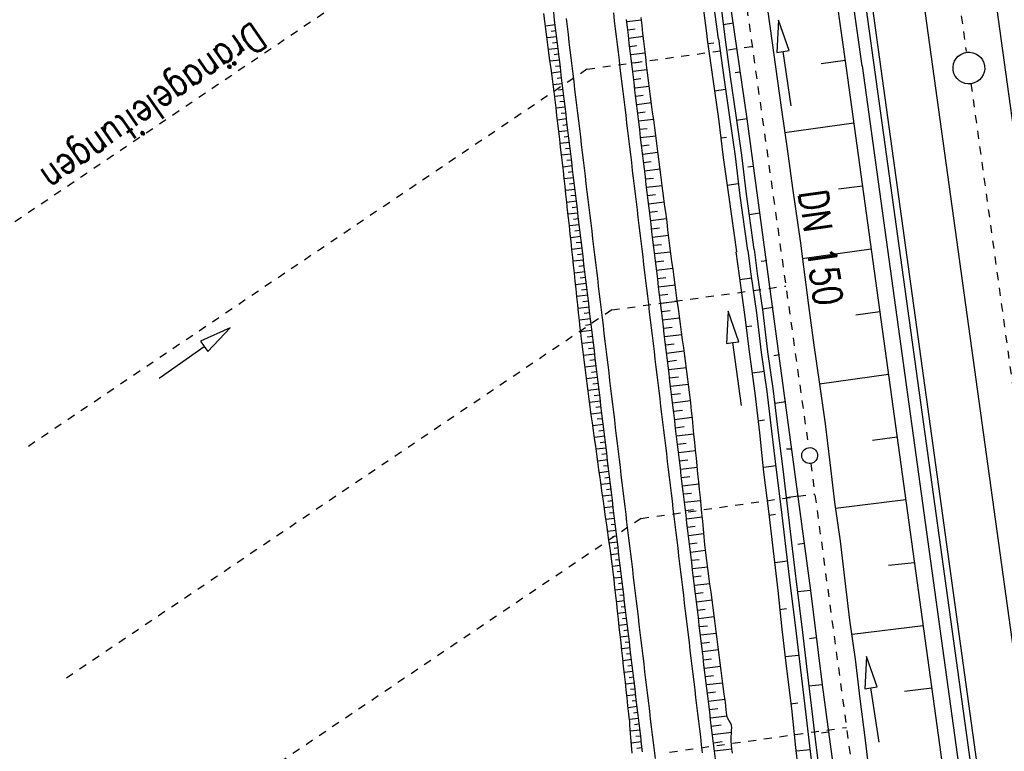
# Model space of a CAD drawing. Extents: x 446388 to 447135, y 445359 to 446567.
# Tile 5 of 80: x 446584 to 446646, y 445406 to 445452. Entities that reach past the tile are written whole.
import ezdxf

# ---------------------------------------------------------------- set-up
doc = ezdxf.new("R2010")
doc.units = 0
doc.header["$LTSCALE"] = 2
doc.header["$MEASUREMENT"] = 0
for name, pattern in [('ACAD_ISO03W100', [0.5, 0.25, -0.25]), ('ACAD_ISO10W100W', [0.5, 0.25, -0.25]), ('AUSGEZOGEN', [0]), ('STRICHLINIEX2', [0.5, 0.25, -0.25])]:
    doc.linetypes.add(name, pattern=pattern)
for name, color, linetype in [('DB-Bahnachse', 7, 'CONTINUOUS'), ('DB-Böschungen', 15, 'CONTINUOUS'), ('DB-Dränagesystem_neu', 15, 'CONTINUOUS'), ('DB-Gleisachse', 7, 'CONTINUOUS'), ('DB-GRABEN', 15, 'AUSGEZOGEN'), ('DB-Kabelanlagen', 15, 'CONTINUOUS'), ('DB-LS-Wände', 15, 'CONTINUOUS'), ('DB-vorhandene_Dränagen', 15, 'CONTINUOUS'), ('DB-Wegböschungen', 15, 'CONTINUOUS'), ('DB-Wege', 15, 'CONTINUOUS'), ('FBRTOP', 250, 'AUSGEZOGEN')]:
    doc.layers.add(name, color=color, linetype=linetype)
doc.styles.add('ROMANS', font='romans.shx', dxfattribs={"width": 0.8})

msp = doc.modelspace()

# ---------------------------------------------------------------- linework, layer by layer
at = {"layer": 'DB-Bahnachse', "linetype": 'ACAD_ISO10W100W'}
for p, q in [((446636.724, 445498.579), (446643.589, 445449.813)), ((446643.889, 445447.76), (446653.995, 445374.573))]:
    msp.add_line(p, q, dxfattribs=at)
at = {"layer": 'DB-Bahnachse', "linetype": 'Continuous'}
msp.add_ellipse((446643.759, 445448.752), major_axis=(0.707, 0.707), ratio=1, start_param=4.066813, end_param=10.349998, dxfattribs=at)
at = {"layer": 'DB-Böschungen', "linetype": 'Continuous'}
for p, q in [((446620.178, 445561.081), (446636.014, 445448.746)), ((446630.315, 445457.717), (446631.94, 445446.113)), ((446635.947, 445449.225), (446634.44, 445449.014)), ((446636.014, 445448.746), (446646.417, 445373.499)), ((446631.94, 445446.113), (446632.29, 445443.664)), ((446636.494, 445445.275), (446632.14, 445444.664)), ((446632.29, 445443.664), (446632.64, 445441.164)), ((446637.044, 445441.298), (446635.54, 445441.114)), ((446632.64, 445441.164), (446633.133, 445437.713)), ((446633.14, 445437.714), (446633.34, 445436.214)), ((446637.593, 445437.325), (446633.24, 445436.714)), ((446633.34, 445436.214), (446633.64, 445433.764)), ((446633.64, 445433.764), (446633.99, 445431.264)), ((446638.139, 445433.374), (446636.64, 445433.164)), ((446633.99, 445431.264), (446634.34, 445428.814)), ((446638.685, 445429.424), (446634.34, 445428.814)), ((446634.34, 445428.814), (446634.69, 445426.314)), ((446634.69, 445426.314), (446634.99, 445423.864)), ((446639.234, 445425.457), (446637.69, 445425.264)), ((446634.99, 445423.864), (446635.29, 445421.364)), ((446635.29, 445421.364), (446635.64, 445418.914)), ((446639.779, 445421.514), (446635.34, 445420.964)), ((446635.64, 445418.914), (446635.94, 445416.414)), ((446640.328, 445417.539), (446638.69, 445417.364)), ((446635.94, 445416.414), (446636.24, 445413.914)), ((446636.24, 445413.914), (446636.59, 445411.464)), ((446640.877, 445413.574), (446636.39, 445413.014)), ((446636.59, 445411.464), (446636.89, 445408.964)), ((446641.422, 445409.63), (446639.69, 445409.414)), ((446636.89, 445408.964), (446637.19, 445406.514)), ((446637.19, 445406.514), (446637.491, 445404.014))]:
    msp.add_line(p, q, dxfattribs=at)
at = {"layer": 'DB-Dränagesystem_neu', "linetype": 'STRICHLINIEX2'}
for p, q in [((446626.837, 445473.326), (446633.648, 445424.801)), ((446619.679, 445448.681), (446630.095, 445450.112)), ((446621.234, 445433.492), (446632.216, 445435.001)), ((446633.784, 445423.811), (446640.356, 445375.245)), ((446623.089, 445420.341), (446634.045, 445421.883)), ((446624.89, 445405.599), (446636.037, 445407.162))]:
    msp.add_line(p, q, dxfattribs=at)
at = {"layer": 'DB-Dränagesystem_neu', "linetype": 'Continuous'}
for p, q in [((446631.747, 445451.775), (446631.644, 445449.738)), ((446632.435, 445449.855), (446631.747, 445451.775)), ((446631.644, 445449.738), (446632.039, 445449.796)), ((446632.039, 445449.796), (446632.435, 445449.855)), ((446632.547, 445446.361), (446632.039, 445449.796)), ((446637.294, 445411.63), (446637.19, 445409.593)), ((446637.982, 445409.71), (446637.294, 445411.63)), ((446637.19, 445409.593), (446637.586, 445409.652)), ((446637.586, 445409.652), (446637.982, 445409.71)), ((446638.094, 445406.217), (446637.586, 445409.652))]:
    msp.add_line(p, q, dxfattribs=at)
msp.add_ellipse((446633.717, 445424.306), major_axis=(0.354, 0.354), ratio=1, start_param=4.066813, end_param=10.349998, dxfattribs=at)
at = {"layer": 'DB-Gleisachse', "linetype": 'Continuous'}
for p, q in [((446645.358, 445453.57), (446656.223, 445374.889)), ((446640.902, 445452.943), (446651.767, 445374.257))]:
    msp.add_line(p, q, dxfattribs=at)
at = {"layer": 'DB-GRABEN', "linetype": 'Continuous'}
for p, q in [((446625.864, 445472.25), (446629.765, 445445.55)), ((446626.915, 445458.05), (446627.958, 445450.599)), ((446626.615, 445455.5), (446627.215, 445450.95)), ((446628.152, 445452.4), (446628.365, 445450.7)), ((446628.906, 445451.582), (446628.256, 445451.482)), ((446627.215, 445450.95), (446627.265, 445450.55)), ((446627.265, 445450.55), (446627.615, 445448.05)), ((446627.965, 445450.6), (446628.315, 445448.15)), ((446628.365, 445450.7), (446628.715, 445448.2)), ((446627.315, 445450.3), (446627.665, 445450.35)), ((446627.615, 445448.05), (446627.965, 445445.55)), ((446628.315, 445448.15), (446628.665, 445445.65)), ((446628.715, 445448.2), (446629.065, 445445.75)), ((446629.315, 445448.5), (446629.015, 445448.45)), ((446628.415, 445447.4), (446627.715, 445447.3)), ((446627.965, 445445.55), (446628.265, 445443.1)), ((446628.665, 445445.65), (446629.015, 445443.2)), ((446629.065, 445445.75), (446629.415, 445443.25)), ((446629.765, 445445.55), (446629.115, 445445.45)), ((446629.765, 445445.55), (446633.766, 445415.8)), ((446628.115, 445444.35), (446628.465, 445444.4)), ((446628.265, 445443.1), (446628.615, 445440.6)), ((446629.015, 445443.2), (446629.315, 445440.7)), ((446629.415, 445443.25), (446629.715, 445440.8)), ((446630.165, 445442.55), (446629.815, 445442.5)), ((446629.215, 445441.45), (446628.515, 445441.35)), ((446628.615, 445440.6), (446629.107, 445437.156)), ((446629.315, 445440.7), (446629.808, 445437.249)), ((446629.715, 445440.8), (446630.198, 445437.298)), ((446630.565, 445439.6), (446629.915, 445439.5)), ((446629.065, 445437.15), (446629.265, 445435.65)), ((446629.815, 445437.25), (446630.015, 445435.75)), ((446630.215, 445437.3), (446630.415, 445435.8)), ((446631.015, 445436.6), (446630.665, 445436.55)), ((446629.265, 445435.65), (446629.615, 445433.2)), ((446630.015, 445435.75), (446630.365, 445433.3)), ((446630.415, 445435.8), (446630.765, 445433.35)), ((446630.065, 445435.5), (446629.315, 445435.4)), ((446628.584, 445433.412), (446628.469, 445431.376)), ((446629.261, 445431.488), (446628.584, 445433.412)), ((446629.615, 445433.2), (446629.915, 445430.7)), ((446630.365, 445433.3), (446630.665, 445430.8)), ((446631.415, 445433.65), (446630.715, 445433.55)), ((446630.765, 445433.35), (446631.065, 445430.85)), ((446629.715, 445432.45), (446630.065, 445432.5)), ((446628.469, 445431.376), (446628.865, 445431.432)), ((446628.865, 445431.432), (446629.261, 445431.488)), ((446629.426, 445427.472), (446628.865, 445431.432)), ((446629.915, 445430.7), (446630.265, 445428.25)), ((446630.665, 445430.8), (446631.015, 445428.35)), ((446631.065, 445430.85), (446631.415, 445428.4)), ((446631.815, 445430.65), (446631.465, 445430.6)), ((446630.865, 445429.6), (446630.115, 445429.5)), ((446630.265, 445428.25), (446630.565, 445425.75)), ((446631.015, 445428.35), (446631.315, 445425.85)), ((446631.415, 445428.4), (446631.715, 445425.9)), ((446632.215, 445427.7), (446631.515, 445427.6)), ((446630.465, 445426.5), (446630.865, 445426.55)), ((446630.565, 445425.75), (446630.816, 445423.25)), ((446631.315, 445425.85), (446631.616, 445423.4)), ((446631.715, 445425.9), (446632.016, 445423.45)), ((446632.615, 445424.7), (446632.265, 445424.7)), ((446631.616, 445423.65), (446630.816, 445423.55)), ((446630.816, 445423.25), (446631.116, 445420.8)), ((446631.616, 445423.4), (446631.916, 445420.9)), ((446632.016, 445423.45), (446632.316, 445420.95)), ((446633.016, 445421.75), (446632.216, 445421.65)), ((446631.116, 445420.8), (446631.416, 445418.3)), ((446631.916, 445420.9), (446632.216, 445418.4)), ((446632.316, 445420.95), (446632.616, 445418.45)), ((446631.166, 445420.55), (446631.566, 445420.6)), ((446631.416, 445418.3), (446631.716, 445415.8)), ((446632.216, 445418.4), (446632.516, 445415.95)), ((446632.616, 445418.45), (446632.916, 445416)), ((446633.366, 445418.75), (446632.966, 445418.7)), ((446632.316, 445417.65), (446631.516, 445417.55)), ((446631.716, 445415.8), (446631.966, 445413.35)), ((446632.516, 445415.95), (446632.816, 445413.45)), ((446632.916, 445416), (446633.216, 445413.5)), ((446633.766, 445415.8), (446632.966, 445415.7)), ((446633.766, 445415.8), (446634.516, 445409.85)), ((446631.816, 445414.6), (446632.266, 445414.65)), ((446631.966, 445413.35), (446632.266, 445410.85)), ((446632.816, 445413.45), (446633.116, 445410.95)), ((446633.216, 445413.5), (446633.516, 445411)), ((446634.116, 445412.8), (446633.716, 445412.75)), ((446633.016, 445411.7), (446632.166, 445411.6)), ((446632.266, 445410.85), (446632.566, 445408.35)), ((446633.116, 445410.95), (446633.416, 445408.5)), ((446633.516, 445411), (446633.816, 445408.55)), ((446634.516, 445409.85), (446633.666, 445409.75)), ((446634.516, 445409.85), (446637.716, 445386.051)), ((446632.516, 445408.65), (446632.966, 445408.7)), ((446632.566, 445408.35), (446632.816, 445405.9)), ((446633.416, 445408.5), (446633.716, 445406)), ((446633.816, 445408.55), (446634.116, 445406.05)), ((446634.866, 445406.851), (446634.466, 445406.8)), ((446632.816, 445405.9), (446633.116, 445403.4)), ((446633.716, 445406), (446634.016, 445403.5)), ((446634.116, 445406.05), (446634.416, 445403.6)), ((446633.766, 445405.75), (446632.866, 445405.65))]:
    msp.add_line(p, q, dxfattribs=at)
at = {"layer": 'DB-Kabelanlagen', "linetype": 'Continuous'}
for p, q in [((446637.286, 445452.443), (446648.154, 445373.745)), ((446637.683, 445452.498), (446648.55, 445373.801))]:
    msp.add_line(p, q, dxfattribs=at)
at = {"layer": 'DB-LS-Wände', "linetype": 'Continuous'}
for p, q in [((446624.674, 445536.475), (446637.004, 445448.886)), ((446637.02, 445448.888), (446647.411, 445373.64))]:
    msp.add_line(p, q, dxfattribs=at)
at = {"layer": 'DB-vorhandene_Dränagen', "linetype": 'ACAD_ISO03W100'}
for p, q in [((446617.989, 445462.279), (446582.477, 445438.29)), ((446619.672, 445448.676), (446584.371, 445424.83)), ((446621.234, 445433.492), (446586.458, 445410.001)), ((446623.089, 445420.341), (446588.31, 445396.847))]:
    msp.add_line(p, q, dxfattribs=at)
at = {"layer": 'DB-vorhandene_Dränagen', "linetype": 'Continuous'}
for p, q in [((446597.166, 445432.355), (446595.305, 445431.522)), ((446595.768, 445430.87), (446597.166, 445432.355)), ((446595.305, 445431.522), (446595.536, 445431.196)), ((446592.706, 445429.185), (446595.536, 445431.196)), ((446595.536, 445431.196), (446595.768, 445430.87))]:
    msp.add_line(p, q, dxfattribs=at)
at = {"layer": 'DB-Wegböschungen', "linetype": 'Continuous'}
for p, q in [((446617.021, 445451.705), (446616.959, 445452.201)), ((446617.638, 445451.779), (446617.579, 445452.275)), ((446617.698, 445451.282), (446617.638, 445451.779)), ((446622.226, 445451.323), (446622.166, 445451.819)), ((446622.182, 445451.688), (446623.105, 445451.799)), ((446623.148, 445451.433), (446623.09, 445451.93)), ((446617.083, 445451.209), (446617.021, 445451.705)), ((446617.676, 445451.47), (446617.06, 445451.396)), ((446617.148, 445450.713), (446617.083, 445451.209)), ((446617.758, 445450.786), (446617.698, 445451.282)), ((446622.285, 445450.826), (446622.226, 445451.323)), ((446622.245, 445451.165), (446622.706, 445451.221)), ((446623.206, 445450.937), (446623.148, 445451.433)), ((446617.213, 445450.217), (446617.148, 445450.713)), ((446617.765, 445450.729), (446617.155, 445450.656)), ((446617.72, 445451.1), (446617.413, 445451.063)), ((446617.817, 445450.29), (446617.758, 445450.786)), ((446622.345, 445450.33), (446622.285, 445450.826)), ((446622.307, 445450.642), (446623.228, 445450.753)), ((446623.264, 445450.44), (446623.206, 445450.937)), ((446617.278, 445449.721), (446617.213, 445450.217)), ((446617.854, 445449.987), (446617.253, 445449.915)), ((446617.809, 445450.358), (446617.507, 445450.322)), ((446617.877, 445449.793), (446617.817, 445450.29)), ((446622.405, 445449.833), (446622.345, 445450.33)), ((446622.37, 445450.119), (446622.83, 445450.174)), ((446623.322, 445449.944), (446623.264, 445450.44)), ((446623.381, 445449.447), (446623.322, 445449.944)), ((446617.343, 445449.225), (446617.278, 445449.721)), ((446617.898, 445449.617), (446617.6, 445449.581)), ((446617.937, 445449.297), (446617.877, 445449.793)), ((446617.996, 445448.8), (446617.937, 445449.297)), ((446622.464, 445449.337), (446622.405, 445449.833)), ((446622.433, 445449.596), (446623.35, 445449.707)), ((446622.524, 445448.841), (446622.464, 445449.337)), ((446623.439, 445448.95), (446623.381, 445449.447)), ((446617.408, 445448.73), (446617.343, 445449.225)), ((446617.943, 445449.246), (446617.35, 445449.175)), ((446617.474, 445448.234), (446617.408, 445448.73)), ((446617.987, 445448.875), (446617.693, 445448.84)), ((446618.056, 445448.304), (446617.996, 445448.8)), ((446622.496, 445449.073), (446622.954, 445449.128)), ((446622.583, 445448.344), (446622.524, 445448.841)), ((446622.559, 445448.551), (446623.472, 445448.66)), ((446623.497, 445448.454), (446623.439, 445448.95)), ((446618.032, 445448.505), (446617.447, 445448.434)), ((446617.539, 445447.738), (446617.474, 445448.234)), ((446618.076, 445448.134), (446617.786, 445448.099)), ((446618.115, 445447.807), (446618.056, 445448.304)), ((446622.643, 445447.848), (446622.583, 445448.344)), ((446622.621, 445448.028), (446623.079, 445448.083)), ((446623.56, 445447.958), (446623.497, 445448.454)), ((446617.604, 445447.242), (446617.539, 445447.738)), ((446618.121, 445447.763), (446617.545, 445447.694)), ((446618.165, 445447.392), (446617.879, 445447.358)), ((446618.175, 445447.311), (446618.115, 445447.807)), ((446622.703, 445447.351), (446622.643, 445447.848)), ((446622.684, 445447.505), (446623.604, 445447.615)), ((446623.624, 445447.462), (446623.56, 445447.958)), ((446623.689, 445446.966), (446623.624, 445447.462)), ((446617.664, 445446.746), (446617.604, 445447.242)), ((446618.21, 445447.022), (446617.639, 445446.953)), ((446618.235, 445446.815), (446618.175, 445447.311)), ((446618.294, 445446.318), (446618.235, 445446.815)), ((446622.762, 445446.855), (446622.703, 445447.351)), ((446622.747, 445446.982), (446623.21, 445447.037)), ((446622.822, 445446.358), (446622.762, 445446.855)), ((446623.754, 445446.47), (446623.689, 445446.966)), ((446617.723, 445446.249), (446617.664, 445446.746)), ((446617.781, 445445.753), (446617.723, 445446.249)), ((446618.299, 445446.28), (446617.727, 445446.212)), ((446618.254, 445446.651), (446617.969, 445446.617)), ((446618.354, 445445.822), (446618.294, 445446.318)), ((446622.81, 445446.459), (446623.741, 445446.571)), ((446622.882, 445445.862), (446622.822, 445446.358)), ((446623.818, 445445.974), (446623.754, 445446.47)), ((446617.84, 445445.256), (446617.781, 445445.753)), ((446618.388, 445445.539), (446617.815, 445445.47)), ((446618.343, 445445.909), (446618.057, 445445.875)), ((446618.414, 445445.325), (446618.354, 445445.822)), ((446622.873, 445445.936), (446623.341, 445445.992)), ((446622.941, 445445.366), (446622.882, 445445.862)), ((446622.935, 445445.413), (446623.877, 445445.526)), ((446623.883, 445445.479), (446623.818, 445445.974)), ((446617.899, 445444.76), (446617.84, 445445.256)), ((446618.433, 445445.168), (446618.146, 445445.134)), ((446618.473, 445444.829), (446618.414, 445445.325)), ((446623.001, 445444.869), (446622.941, 445445.366)), ((446622.998, 445444.89), (446623.472, 445444.947)), ((446623.948, 445444.983), (446623.883, 445445.479)), ((446624.013, 445444.487), (446623.948, 445444.983)), ((446617.958, 445444.263), (446617.899, 445444.76)), ((446618.477, 445444.797), (446617.903, 445444.728)), ((446618.522, 445444.427), (446618.234, 445444.392)), ((446618.533, 445444.332), (446618.473, 445444.829)), ((446618.593, 445443.836), (446618.533, 445444.332)), ((446623.06, 445444.373), (446623.001, 445444.869)), ((446623.12, 445443.876), (446623.06, 445444.373)), ((446623.061, 445444.367), (446624.013, 445444.482)), ((446624.077, 445443.991), (446624.013, 445444.487)), ((446618.016, 445443.767), (446617.958, 445444.263)), ((446618.566, 445444.056), (446617.99, 445443.987)), ((446618.075, 445443.27), (446618.016, 445443.767)), ((446618.611, 445443.685), (446618.322, 445443.651)), ((446618.652, 445443.34), (446618.593, 445443.836)), ((446623.18, 445443.38), (446623.12, 445443.876)), ((446623.124, 445443.844), (446623.603, 445443.902)), ((446624.142, 445443.495), (446624.077, 445443.991)), ((446618.134, 445442.774), (446618.075, 445443.27)), ((446618.655, 445443.315), (446618.078, 445443.245)), ((446618.712, 445442.843), (446618.652, 445443.34)), ((446623.239, 445442.883), (446623.18, 445443.38)), ((446623.187, 445443.321), (446624.15, 445443.437)), ((446624.207, 445442.999), (446624.142, 445443.495)), ((446618.188, 445442.277), (446618.134, 445442.774)), ((446618.744, 445442.573), (446618.164, 445442.503)), ((446618.7, 445442.944), (446618.411, 445442.909)), ((446618.771, 445442.347), (446618.712, 445442.843)), ((446623.299, 445442.387), (446623.239, 445442.883)), ((446623.249, 445442.798), (446623.734, 445442.857)), ((446624.271, 445442.504), (446624.207, 445442.999)), ((446624.336, 445442.008), (446624.271, 445442.504)), ((446618.242, 445441.779), (446618.188, 445442.277)), ((446618.833, 445441.832), (446618.244, 445441.761)), ((446618.789, 445442.202), (446618.496, 445442.167)), ((446618.831, 445441.85), (446618.771, 445442.347)), ((446618.891, 445441.354), (446618.831, 445441.85)), ((446623.359, 445441.89), (446623.299, 445442.387)), ((446623.312, 445442.276), (446624.286, 445442.392)), ((446623.418, 445441.394), (446623.359, 445441.89)), ((446623.375, 445441.753), (446623.865, 445441.811)), ((446624.401, 445441.512), (446624.336, 445442.008)), ((446618.296, 445441.282), (446618.242, 445441.779)), ((446618.349, 445440.785), (446618.296, 445441.282)), ((446618.878, 445441.461), (446618.581, 445441.425)), ((446618.95, 445440.857), (446618.891, 445441.354)), ((446623.478, 445440.898), (446623.418, 445441.394)), ((446623.438, 445441.23), (446624.422, 445441.348)), ((446624.465, 445441.016), (446624.401, 445441.512)), ((446618.922, 445441.09), (446618.324, 445441.018)), ((446618.403, 445440.288), (446618.349, 445440.785)), ((446618.967, 445440.719), (446618.666, 445440.683)), ((446619.01, 445440.361), (446618.95, 445440.857)), ((446623.537, 445440.401), (446623.478, 445440.898)), ((446623.501, 445440.707), (446623.996, 445440.766)), ((446624.53, 445440.52), (446624.465, 445441.016)), ((446618.457, 445439.791), (446618.403, 445440.288)), ((446619.011, 445440.349), (446618.404, 445440.276)), ((446619.056, 445439.978), (446618.75, 445439.941)), ((446619.07, 445439.864), (446619.01, 445440.361)), ((446623.597, 445439.905), (446623.537, 445440.401)), ((446623.564, 445440.184), (446624.558, 445440.303)), ((446624.595, 445440.025), (446624.53, 445440.52)), ((446624.66, 445439.529), (446624.595, 445440.025)), ((446618.511, 445439.294), (446618.457, 445439.791)), ((446619.1, 445439.607), (446618.485, 445439.533)), ((446619.129, 445439.368), (446619.07, 445439.864)), ((446619.189, 445438.872), (446619.129, 445439.368)), ((446623.657, 445439.408), (446623.597, 445439.905)), ((446623.626, 445439.661), (446624.127, 445439.721)), ((446623.716, 445438.912), (446623.657, 445439.408)), ((446624.722, 445439.033), (446624.66, 445439.529)), ((446618.564, 445438.797), (446618.511, 445439.294)), ((446618.618, 445438.299), (446618.564, 445438.797)), ((446619.189, 445438.866), (446618.565, 445438.791)), ((446619.145, 445439.237), (446618.835, 445439.199)), ((446619.248, 445438.375), (446619.189, 445438.872)), ((446623.689, 445439.138), (446624.694, 445439.259)), ((446623.776, 445438.415), (446623.716, 445438.912)), ((446624.785, 445438.537), (446624.722, 445439.033)), ((446618.672, 445437.802), (446618.618, 445438.299)), ((446619.279, 445438.124), (446618.645, 445438.048)), ((446619.234, 445438.495), (446618.92, 445438.457)), ((446619.308, 445437.879), (446619.248, 445438.375)), ((446623.752, 445438.615), (446624.256, 445438.676)), ((446623.836, 445437.919), (446623.776, 445438.415)), ((446623.815, 445438.092), (446624.825, 445438.213)), ((446624.846, 445438.04), (446624.785, 445438.537)), ((446618.725, 445437.305), (446618.672, 445437.802)), ((446619.323, 445437.754), (446619.004, 445437.715)), ((446619.368, 445437.382), (446619.308, 445437.879)), ((446623.895, 445437.423), (446623.836, 445437.919)), ((446623.878, 445437.569), (446624.382, 445437.63)), ((446624.905, 445437.544), (446624.846, 445438.04)), ((446624.967, 445437.048), (446624.905, 445437.544)), ((446619.368, 445437.383), (446618.725, 445437.306)), ((446618.778, 445436.808), (446618.725, 445437.305)), ((446619.412, 445437.012), (446619.088, 445436.973)), ((446619.427, 445436.886), (446619.368, 445437.382)), ((446619.487, 445436.39), (446619.427, 445436.886)), ((446623.955, 445436.926), (446623.895, 445437.423)), ((446623.94, 445437.046), (446624.951, 445437.168)), ((446624.014, 445436.43), (446623.955, 445436.926)), ((446625.034, 445436.552), (446624.967, 445437.048)), ((446618.83, 445436.311), (446618.778, 445436.808)), ((446619.457, 445436.642), (446618.804, 445436.563)), ((446618.883, 445435.813), (446618.83, 445436.311)), ((446619.501, 445436.271), (446619.172, 445436.231)), ((446619.547, 445435.893), (446619.487, 445436.39)), ((446624.003, 445436.523), (446624.512, 445436.585)), ((446624.074, 445435.933), (446624.014, 445436.43)), ((446625.101, 445436.057), (446625.034, 445436.552)), ((446619.546, 445435.9), (446618.882, 445435.82)), ((446618.935, 445435.316), (446618.883, 445435.813)), ((446619.606, 445435.397), (446619.547, 445435.893)), ((446624.066, 445436.001), (446625.092, 445436.124)), ((446624.134, 445435.437), (446624.074, 445435.933)), ((446625.168, 445435.561), (446625.101, 445436.057)), ((446618.987, 445434.819), (446618.935, 445435.316)), ((446619.635, 445435.159), (446618.96, 445435.078)), ((446619.59, 445435.529), (446619.256, 445435.489)), ((446619.666, 445434.9), (446619.606, 445435.397)), ((446624.129, 445435.478), (446624.646, 445435.54)), ((446624.193, 445434.94), (446624.134, 445435.437)), ((446624.192, 445434.955), (446625.234, 445435.08)), ((446625.236, 445435.066), (446625.168, 445435.561)), ((446625.303, 445434.57), (446625.236, 445435.066)), ((446619.039, 445434.321), (446618.987, 445434.819)), ((446619.724, 445434.417), (446619.038, 445434.335)), ((446619.679, 445434.788), (446619.339, 445434.747)), ((446619.725, 445434.404), (446619.666, 445434.9)), ((446619.785, 445433.907), (446619.725, 445434.404)), ((446624.253, 445434.444), (446624.193, 445434.94)), ((446624.313, 445433.948), (446624.253, 445434.444)), ((446624.254, 445434.432), (446624.779, 445434.495)), ((446625.37, 445434.075), (446625.303, 445434.57)), ((446619.091, 445433.824), (446619.039, 445434.321)), ((446619.143, 445433.327), (446619.091, 445433.824)), ((446619.768, 445434.046), (446619.423, 445434.005)), ((446619.845, 445433.411), (446619.785, 445433.907)), ((446624.372, 445433.451), (446624.313, 445433.948)), ((446624.317, 445433.909), (446625.375, 445434.036)), ((446625.437, 445433.579), (446625.37, 445434.075)), ((446619.813, 445433.676), (446619.116, 445433.592)), ((446619.196, 445432.829), (446619.143, 445433.327)), ((446619.857, 445433.305), (446619.506, 445433.263)), ((446619.904, 445432.915), (446619.845, 445433.411)), ((446624.432, 445432.955), (446624.372, 445433.451)), ((446624.38, 445433.386), (446624.913, 445433.45)), ((446625.504, 445433.083), (446625.437, 445433.579)), ((446619.902, 445432.934), (446619.194, 445432.849)), ((446619.221, 445432.581), (446619.196, 445432.829)), ((446619.248, 445432.332), (446619.221, 445432.581)), ((446619.946, 445432.564), (446619.589, 445432.521)), ((446619.964, 445432.418), (446619.904, 445432.915)), ((446624.491, 445432.458), (446624.432, 445432.955)), ((446624.443, 445432.863), (446625.517, 445432.992)), ((446625.572, 445432.588), (446625.504, 445433.083)), ((446625.639, 445432.093), (446625.572, 445432.588)), ((446619.279, 445432.084), (446619.248, 445432.332)), ((446619.991, 445432.193), (446619.276, 445432.107)), ((446619.311, 445431.836), (446619.279, 445432.084)), ((446620.024, 445431.922), (446619.964, 445432.418)), ((446620.083, 445431.425), (446620.024, 445431.922)), ((446624.551, 445431.962), (446624.491, 445432.458)), ((446624.506, 445432.34), (446625.047, 445432.405)), ((446624.611, 445431.465), (446624.551, 445431.962)), ((446624.568, 445431.817), (446625.658, 445431.948)), ((446625.706, 445431.597), (446625.639, 445432.093)), ((446619.374, 445431.34), (446619.311, 445431.836)), ((446620.08, 445431.451), (446619.371, 445431.366)), ((446619.438, 445430.844), (446619.374, 445431.34)), ((446620.036, 445431.822), (446619.68, 445431.779)), ((446620.143, 445430.929), (446620.083, 445431.425)), ((446624.67, 445430.969), (446624.611, 445431.465)), ((446624.631, 445431.294), (446625.18, 445431.36)), ((446625.773, 445431.101), (446625.706, 445431.597)), ((446619.501, 445430.348), (446619.438, 445430.844)), ((446620.169, 445430.71), (446619.466, 445430.625)), ((446620.125, 445431.081), (446619.771, 445431.038)), ((446620.202, 445430.432), (446620.143, 445430.929)), ((446624.73, 445430.473), (446624.67, 445430.969)), ((446624.694, 445430.771), (446625.8, 445430.904)), ((446625.84, 445430.606), (446625.773, 445431.101)), ((446619.564, 445429.852), (446619.501, 445430.348)), ((446620.214, 445430.339), (446619.863, 445430.297)), ((446620.262, 445429.936), (446620.202, 445430.432)), ((446624.79, 445429.976), (446624.73, 445430.473)), ((446624.757, 445430.248), (446625.314, 445430.315)), ((446625.908, 445430.11), (446625.84, 445430.606)), ((446625.975, 445429.615), (446625.908, 445430.11)), ((446620.258, 445429.969), (446619.56, 445429.885)), ((446619.628, 445429.356), (446619.564, 445429.852)), ((446620.303, 445429.598), (446619.955, 445429.556)), ((446620.322, 445429.439), (446620.262, 445429.936)), ((446620.381, 445428.943), (446620.322, 445429.439)), ((446624.849, 445429.48), (446624.79, 445429.976)), ((446624.82, 445429.725), (446625.942, 445429.86)), ((446624.909, 445428.983), (446624.849, 445429.48)), ((446626.042, 445429.119), (446625.975, 445429.615)), ((446619.691, 445428.86), (446619.628, 445429.356)), ((446620.347, 445429.227), (446619.655, 445429.144)), ((446619.754, 445428.364), (446619.691, 445428.86)), ((446620.392, 445428.856), (446620.047, 445428.815)), ((446620.441, 445428.447), (446620.381, 445428.943)), ((446624.883, 445429.203), (446625.447, 445429.27)), ((446624.968, 445428.487), (446624.909, 445428.983)), ((446624.945, 445428.68), (446626.084, 445428.816)), ((446626.109, 445428.624), (446626.042, 445429.119)), ((446620.436, 445428.486), (446619.749, 445428.403)), ((446619.817, 445427.868), (446619.754, 445428.364)), ((446620.501, 445427.95), (446620.441, 445428.447)), ((446625.028, 445427.99), (446624.968, 445428.487)), ((446625.008, 445428.157), (446625.579, 445428.225)), ((446626.169, 445428.127), (446626.109, 445428.624)), ((446619.881, 445427.372), (446619.817, 445427.868)), ((446620.525, 445427.744), (446619.844, 445427.662)), ((446620.481, 445428.115), (446620.139, 445428.074)), ((446620.56, 445427.454), (446620.501, 445427.95)), ((446625.088, 445427.494), (446625.028, 445427.99)), ((446625.071, 445427.634), (446626.205, 445427.77)), ((446626.219, 445427.63), (446626.169, 445428.127)), ((446626.269, 445427.132), (446626.219, 445427.63)), ((446619.947, 445426.876), (446619.881, 445427.372)), ((446620.614, 445427.003), (446619.941, 445426.922)), ((446620.57, 445427.374), (446620.231, 445427.333)), ((446620.62, 445426.957), (446620.56, 445427.454)), ((446620.679, 445426.461), (446620.62, 445426.957)), ((446625.147, 445426.998), (446625.088, 445427.494)), ((446625.134, 445427.111), (446625.696, 445427.178)), ((446625.207, 445426.501), (446625.147, 445426.998)), ((446626.32, 445426.635), (446626.269, 445427.132)), ((446620.016, 445426.381), (446619.947, 445426.876)), ((446620.086, 445425.886), (446620.016, 445426.381)), ((446620.659, 445426.632), (446620.326, 445426.592)), ((446620.739, 445425.964), (446620.679, 445426.461)), ((446625.197, 445426.588), (446626.311, 445426.722)), ((446625.267, 445426.005), (446625.207, 445426.501)), ((446626.37, 445426.137), (446626.32, 445426.635)), ((446620.703, 445426.261), (446620.044, 445426.182)), ((446620.155, 445425.391), (446620.086, 445425.886)), ((446620.748, 445425.891), (446620.422, 445425.851)), ((446620.799, 445425.468), (446620.739, 445425.964)), ((446625.259, 445426.065), (446625.812, 445426.131)), ((446625.326, 445425.508), (446625.267, 445426.005)), ((446625.322, 445425.542), (446626.417, 445425.674)), ((446626.421, 445425.64), (446626.37, 445426.137)), ((446620.792, 445425.52), (446620.148, 445425.442)), ((446620.224, 445424.895), (446620.155, 445425.391)), ((446620.837, 445425.149), (446620.518, 445425.111)), ((446620.858, 445424.972), (446620.799, 445425.468)), ((446625.386, 445425.012), (446625.326, 445425.508)), ((446625.385, 445425.019), (446625.928, 445425.084)), ((446626.471, 445425.142), (446626.421, 445425.64)), ((446626.521, 445424.645), (446626.471, 445425.142)), ((446620.294, 445424.4), (446620.224, 445424.895)), ((446620.882, 445424.778), (446620.251, 445424.703)), ((446620.918, 445424.475), (446620.858, 445424.972)), ((446620.978, 445423.979), (446620.918, 445424.475)), ((446625.445, 445424.515), (446625.386, 445425.012)), ((446625.505, 445424.019), (446625.445, 445424.515)), ((446625.448, 445424.496), (446626.523, 445424.625)), ((446626.572, 445424.147), (446626.521, 445424.645)), ((446620.363, 445423.905), (446620.294, 445424.4)), ((446620.971, 445424.037), (446620.355, 445423.963)), ((446620.433, 445423.41), (446620.363, 445423.905)), ((446620.926, 445424.408), (446620.615, 445424.37)), ((446621.037, 445423.482), (446620.978, 445423.979)), ((446625.565, 445423.522), (446625.505, 445424.019)), ((446625.511, 445423.973), (446626.044, 445424.037)), ((446626.622, 445423.65), (446626.572, 445424.147)), ((446620.502, 445422.914), (446620.433, 445423.41)), ((446621.06, 445423.296), (446620.459, 445423.223)), ((446621.015, 445423.666), (446620.711, 445423.63)), ((446621.097, 445422.986), (446621.037, 445423.482)), ((446625.624, 445423.026), (446625.565, 445423.522)), ((446625.573, 445423.45), (446626.63, 445423.577)), ((446626.673, 445423.152), (446626.622, 445423.65)), ((446620.571, 445422.419), (446620.502, 445422.914)), ((446621.149, 445422.554), (446620.562, 445422.484)), ((446621.104, 445422.925), (446620.807, 445422.889)), ((446621.156, 445422.489), (446621.097, 445422.986)), ((446625.684, 445422.53), (446625.624, 445423.026)), ((446625.636, 445422.927), (446626.159, 445422.99)), ((446626.723, 445422.654), (446626.673, 445423.152)), ((446626.774, 445422.157), (446626.723, 445422.654)), ((446620.641, 445421.924), (446620.571, 445422.419)), ((446621.193, 445422.183), (446620.904, 445422.149)), ((446621.216, 445421.993), (446621.156, 445422.489)), ((446621.276, 445421.497), (446621.216, 445421.993)), ((446625.744, 445422.033), (446625.684, 445422.53)), ((446625.699, 445422.405), (446626.736, 445422.529)), ((446625.803, 445421.537), (446625.744, 445422.033)), ((446625.762, 445421.882), (446626.275, 445421.943)), ((446626.824, 445421.659), (446626.774, 445422.157)), ((446620.71, 445421.429), (446620.641, 445421.924)), ((446621.238, 445421.813), (446620.666, 445421.744)), ((446620.78, 445420.933), (446620.71, 445421.429)), ((446621.282, 445421.442), (446621, 445421.408)), ((446621.335, 445421), (446621.276, 445421.497)), ((446625.863, 445421.04), (446625.803, 445421.537)), ((446625.825, 445421.359), (446626.842, 445421.481)), ((446626.874, 445421.162), (446626.824, 445421.659)), ((446621.327, 445421.071), (446620.77, 445421.004)), ((446620.849, 445420.438), (446620.78, 445420.933)), ((446621.371, 445420.701), (446621.096, 445420.667)), ((446621.395, 445420.504), (446621.335, 445421)), ((446625.923, 445420.544), (446625.863, 445421.04)), ((446625.887, 445420.836), (446626.391, 445420.896)), ((446626.923, 445420.664), (446626.874, 445421.162)), ((446620.919, 445419.943), (446620.849, 445420.438)), ((446621.416, 445420.33), (446620.874, 445420.265)), ((446621.455, 445420.007), (446621.395, 445420.504)), ((446625.982, 445420.047), (446625.923, 445420.544)), ((446625.95, 445420.313), (446626.946, 445420.432)), ((446626.972, 445420.166), (446626.923, 445420.664)), ((446627.021, 445419.669), (446626.972, 445420.166)), ((446620.989, 445419.448), (446620.919, 445419.943)), ((446621.505, 445419.588), (446620.978, 445419.525)), ((446621.059, 445418.952), (446620.989, 445419.448)), ((446621.46, 445419.959), (446621.193, 445419.927)), ((446621.514, 445419.511), (446621.455, 445420.007)), ((446621.574, 445419.014), (446621.514, 445419.511)), ((446626.042, 445419.551), (446625.982, 445420.047)), ((446626.013, 445419.79), (446626.505, 445419.849)), ((446626.101, 445419.055), (446626.042, 445419.551)), ((446627.07, 445419.171), (446627.021, 445419.669)), ((446621.128, 445418.457), (446621.059, 445418.952)), ((446621.594, 445418.847), (446621.082, 445418.785)), ((446621.549, 445419.218), (446621.29, 445419.186)), ((446621.634, 445418.518), (446621.574, 445419.014)), ((446626.076, 445419.267), (446627.049, 445419.384)), ((446626.161, 445418.558), (446626.101, 445419.055)), ((446627.118, 445418.673), (446627.07, 445419.171)), ((446621.198, 445417.962), (446621.128, 445418.457)), ((446621.639, 445418.476), (446621.386, 445418.446)), ((446621.693, 445418.022), (446621.634, 445418.518)), ((446626.139, 445418.744), (446626.619, 445418.802)), ((446626.221, 445418.062), (446626.161, 445418.558)), ((446626.201, 445418.221), (446627.156, 445418.336)), ((446627.175, 445418.176), (446627.118, 445418.673)), ((446621.683, 445418.105), (446621.186, 445418.046)), ((446621.268, 445417.467), (446621.198, 445417.962)), ((446621.728, 445417.735), (446621.483, 445417.705)), ((446621.753, 445417.525), (446621.693, 445418.022)), ((446626.28, 445417.565), (446626.221, 445418.062)), ((446626.264, 445417.698), (446626.743, 445417.756)), ((446627.24, 445417.681), (446627.175, 445418.176)), ((446627.304, 445417.185), (446627.24, 445417.681)), ((446621.33, 445416.971), (446621.268, 445417.467)), ((446621.772, 445417.364), (446621.289, 445417.306)), ((446621.385, 445416.474), (446621.33, 445416.971)), ((446621.817, 445416.993), (446621.575, 445416.964)), ((446621.812, 445417.029), (446621.753, 445417.525)), ((446621.872, 445416.532), (446621.812, 445417.029)), ((446626.34, 445417.069), (446626.28, 445417.565)), ((446626.327, 445417.175), (446627.29, 445417.291)), ((446626.4, 445416.572), (446626.34, 445417.069)), ((446627.369, 445416.689), (446627.304, 445417.185)), ((446621.861, 445416.623), (446621.375, 445416.564)), ((446621.439, 445415.977), (446621.385, 445416.474)), ((446621.932, 445416.036), (446621.872, 445416.532)), ((446626.39, 445416.652), (446626.874, 445416.711)), ((446626.459, 445416.076), (446626.4, 445416.572)), ((446627.433, 445416.193), (446627.369, 445416.689)), ((446621.494, 445415.48), (446621.439, 445415.977)), ((446621.95, 445415.881), (446621.457, 445415.822)), ((446621.906, 445416.252), (446621.661, 445416.222)), ((446621.991, 445415.539), (446621.932, 445416.036)), ((446626.453, 445416.13), (446627.426, 445416.246)), ((446626.519, 445415.58), (446626.459, 445416.076)), ((446627.498, 445415.697), (446627.433, 445416.193)), ((446621.549, 445414.983), (446621.494, 445415.48)), ((446622.039, 445415.14), (446621.539, 445415.08)), ((446621.995, 445415.51), (446621.746, 445415.481)), ((446622.051, 445415.043), (446621.991, 445415.539)), ((446626.516, 445415.607), (446627.005, 445415.665)), ((446626.578, 445415.083), (446626.519, 445415.58)), ((446626.578, 445415.084), (446627.562, 445415.202)), ((446627.562, 445415.201), (446627.498, 445415.697)), ((446627.627, 445414.706), (446627.562, 445415.201)), ((446621.604, 445414.486), (446621.549, 445414.983)), ((446621.659, 445413.989), (446621.604, 445414.486)), ((446622.084, 445414.769), (446621.832, 445414.739)), ((446622.111, 445414.547), (446622.051, 445415.043)), ((446622.17, 445414.05), (446622.111, 445414.547)), ((446626.638, 445414.587), (446626.578, 445415.083)), ((446626.698, 445414.09), (446626.638, 445414.587)), ((446626.641, 445414.561), (446627.136, 445414.62)), ((446627.691, 445414.21), (446627.627, 445414.706)), ((446622.128, 445414.398), (446621.621, 445414.337)), ((446621.714, 445413.492), (446621.659, 445413.989)), ((446622.173, 445414.028), (446621.917, 445413.997)), ((446622.23, 445413.554), (446622.17, 445414.05)), ((446626.757, 445413.594), (446626.698, 445414.09)), ((446626.704, 445414.038), (446627.698, 445414.157)), ((446627.756, 445413.714), (446627.691, 445414.21)), ((446622.217, 445413.657), (446621.703, 445413.595)), ((446621.769, 445412.995), (446621.714, 445413.492)), ((446622.262, 445413.286), (446622.003, 445413.255)), ((446622.289, 445413.057), (446622.23, 445413.554)), ((446626.817, 445413.097), (446626.757, 445413.594)), ((446626.767, 445413.515), (446627.267, 445413.575)), ((446627.821, 445413.218), (446627.756, 445413.714)), ((446621.824, 445412.498), (446621.769, 445412.995)), ((446622.306, 445412.915), (446621.785, 445412.853)), ((446622.349, 445412.561), (446622.289, 445413.057)), ((446626.877, 445412.601), (446626.817, 445413.097)), ((446626.83, 445412.992), (446627.834, 445413.113)), ((446627.885, 445412.722), (446627.821, 445413.218)), ((446627.95, 445412.226), (446627.885, 445412.722)), ((446621.878, 445412.001), (446621.824, 445412.498)), ((446622.396, 445412.174), (446621.866, 445412.11)), ((446621.933, 445411.504), (446621.878, 445412.001)), ((446622.351, 445412.545), (446622.088, 445412.513)), ((446622.409, 445412.064), (446622.349, 445412.561)), ((446622.468, 445411.568), (446622.409, 445412.064)), ((446626.936, 445412.105), (446626.877, 445412.601)), ((446626.892, 445412.469), (446627.397, 445412.53)), ((446626.996, 445411.608), (446626.936, 445412.105)), ((446626.955, 445411.946), (446627.97, 445412.068)), ((446628.014, 445411.73), (446627.95, 445412.226)), ((446621.988, 445411.007), (446621.933, 445411.504)), ((446622.485, 445411.432), (446621.948, 445411.368)), ((446622.44, 445411.803), (446622.174, 445411.771)), ((446622.528, 445411.071), (446622.468, 445411.568)), ((446627.055, 445411.112), (446626.996, 445411.608)), ((446627.018, 445411.423), (446627.528, 445411.485)), ((446628.079, 445411.235), (446628.014, 445411.73)), ((446622.043, 445410.51), (446621.988, 445411.007)), ((446622.529, 445411.062), (446622.259, 445411.029)), ((446622.588, 445410.575), (446622.528, 445411.071)), ((446627.115, 445410.615), (446627.055, 445411.112)), ((446627.081, 445410.9), (446628.106, 445411.023)), ((446628.143, 445410.739), (446628.079, 445411.235)), ((446622.574, 445410.691), (446622.03, 445410.626)), ((446622.098, 445410.013), (446622.043, 445410.51)), ((446622.618, 445410.32), (446622.345, 445410.287)), ((446622.647, 445410.079), (446622.588, 445410.575)), ((446627.175, 445410.119), (446627.115, 445410.615)), ((446627.144, 445410.377), (446627.659, 445410.439)), ((446628.208, 445410.243), (446628.143, 445410.739)), ((446628.273, 445409.747), (446628.208, 445410.243)), ((446622.152, 445409.516), (446622.098, 445410.013)), ((446622.663, 445409.95), (446622.112, 445409.883)), ((446622.207, 445409.019), (446622.152, 445409.516)), ((446622.707, 445409.579), (446622.43, 445409.546)), ((446622.707, 445409.582), (446622.647, 445410.079)), ((446622.766, 445409.086), (446622.707, 445409.582)), ((446627.234, 445409.622), (446627.175, 445410.119)), ((446627.206, 445409.855), (446628.242, 445409.979)), ((446627.294, 445409.126), (446627.234, 445409.622)), ((446628.337, 445409.251), (446628.273, 445409.747)), ((446622.752, 445409.208), (446622.194, 445409.141)), ((446622.262, 445408.522), (446622.207, 445409.019)), ((446622.826, 445408.589), (446622.766, 445409.086)), ((446627.269, 445409.332), (446627.79, 445409.394)), ((446627.354, 445408.63), (446627.294, 445409.126)), ((446627.332, 445408.809), (446628.378, 445408.934)), ((446628.402, 445408.755), (446628.337, 445409.251)), ((446622.317, 445408.025), (446622.262, 445408.522)), ((446622.841, 445408.467), (446622.275, 445408.399)), ((446622.796, 445408.838), (446622.515, 445408.804)), ((446622.886, 445408.093), (446622.826, 445408.589)), ((446627.413, 445408.133), (446627.354, 445408.63)), ((446627.395, 445408.286), (446627.92, 445408.349)), ((446628.435, 445408.508), (446628.402, 445408.755)), ((446628.462, 445408.259), (446628.435, 445408.508)), ((446622.345, 445407.776), (446622.317, 445408.025)), ((446622.37, 445407.527), (446622.345, 445407.776)), ((446622.93, 445407.725), (446622.358, 445407.657)), ((446622.885, 445408.096), (446622.601, 445408.062)), ((446622.945, 445407.596), (446622.886, 445408.093)), ((446627.473, 445407.637), (446627.413, 445408.133)), ((446627.458, 445407.763), (446628.506, 445407.889)), ((446628.475, 445408.091), (446628.462, 445408.259)), ((446628.498, 445407.924), (446628.475, 445408.091)), ((446628.544, 445407.765), (446628.498, 445407.924)), ((446628.628, 445407.606), (446628.544, 445407.765)), ((446622.388, 445407.278), (446622.37, 445407.527)), ((446622.403, 445407.028), (446622.388, 445407.278)), ((446622.422, 445406.778), (446622.403, 445407.028)), ((446622.974, 445407.355), (446622.681, 445407.319)), ((446623.005, 445407.1), (446622.945, 445407.596)), ((446623.065, 445406.604), (446623.005, 445407.1)), ((446627.532, 445407.14), (446627.473, 445407.637)), ((446627.52, 445407.24), (446628.137, 445407.314)), ((446627.592, 445406.644), (446627.532, 445407.14)), ((446628.721, 445407.451), (446628.628, 445407.606)), ((446628.79, 445407.291), (446628.721, 445407.451)), ((446628.81, 445407.129), (446628.79, 445407.291)), ((446628.799, 445406.959), (446628.81, 445407.129)), ((446623.019, 445406.984), (446622.412, 445406.911)), ((446622.441, 445406.529), (446622.422, 445406.778)), ((446622.48, 445406.03), (446622.441, 445406.529)), ((446623.063, 445406.613), (446622.752, 445406.576)), ((446623.124, 445406.107), (446623.065, 445406.604)), ((446627.583, 445406.717), (446628.788, 445406.862)), ((446627.652, 445406.147), (446627.592, 445406.644)), ((446628.766, 445406.533), (446628.779, 445406.786)), ((446628.769, 445406.282), (446628.766, 445406.533)), ((446628.779, 445406.786), (446628.799, 445406.959)), ((446623.108, 445406.242), (446622.469, 445406.166)), ((446622.518, 445405.531), (446622.48, 445406.03)), ((446623.152, 445405.872), (446622.825, 445405.832)), ((446623.184, 445405.611), (446623.124, 445406.107)), ((446627.646, 445406.194), (446628.207, 445406.261)), ((446627.711, 445405.651), (446627.652, 445406.147)), ((446627.709, 445405.671), (446628.802, 445405.802)), ((446628.781, 445406.032), (446628.769, 445406.282)), ((446628.804, 445405.782), (446628.781, 445406.032)), ((446627.771, 445405.154), (446627.711, 445405.651)), ((446628.842, 445405.535), (446628.804, 445405.782))]:
    msp.add_line(p, q, dxfattribs=at)
at = {"layer": 'DB-Wege', "linetype": 'Continuous'}
for p, q in [((446618.443, 445451.372), (446618.383, 445451.868)), ((446621.421, 445451.73), (446621.362, 445452.226)), ((446618.502, 445450.875), (446618.443, 445451.372)), ((446621.481, 445451.233), (446621.421, 445451.73)), ((446621.541, 445450.737), (446621.481, 445451.233)), ((446618.562, 445450.379), (446618.502, 445450.875)), ((446621.6, 445450.24), (446621.541, 445450.737)), ((446618.622, 445449.883), (446618.562, 445450.379)), ((446618.681, 445449.386), (446618.622, 445449.883)), ((446621.66, 445449.744), (446621.6, 445450.24)), ((446618.741, 445448.89), (446618.681, 445449.386)), ((446621.719, 445449.248), (446621.66, 445449.744)), ((446621.779, 445448.751), (446621.719, 445449.248)), ((446618.801, 445448.393), (446618.741, 445448.89)), ((446621.839, 445448.255), (446621.779, 445448.751)), ((446618.86, 445447.897), (446618.801, 445448.393)), ((446621.898, 445447.758), (446621.839, 445448.255)), ((446618.92, 445447.4), (446618.86, 445447.897)), ((446618.979, 445446.904), (446618.92, 445447.4)), ((446621.958, 445447.262), (446621.898, 445447.758)), ((446619.039, 445446.408), (446618.979, 445446.904)), ((446622.018, 445446.765), (446621.958, 445447.262)), ((446622.077, 445446.269), (446622.018, 445446.765)), ((446619.099, 445445.911), (446619.039, 445446.408)), ((446622.137, 445445.772), (446622.077, 445446.269)), ((446619.158, 445445.415), (446619.099, 445445.911)), ((446622.196, 445445.276), (446622.137, 445445.772)), ((446619.218, 445444.918), (446619.158, 445445.415)), ((446619.278, 445444.422), (446619.218, 445444.918)), ((446622.256, 445444.78), (446622.196, 445445.276)), ((446619.337, 445443.925), (446619.278, 445444.422)), ((446622.316, 445444.283), (446622.256, 445444.78)), ((446622.375, 445443.787), (446622.316, 445444.283)), ((446619.397, 445443.429), (446619.337, 445443.925)), ((446622.435, 445443.29), (446622.375, 445443.787)), ((446619.456, 445442.933), (446619.397, 445443.429)), ((446622.495, 445442.794), (446622.435, 445443.29)), ((446619.516, 445442.436), (446619.456, 445442.933)), ((446619.576, 445441.94), (446619.516, 445442.436)), ((446622.554, 445442.297), (446622.495, 445442.794)), ((446619.635, 445441.443), (446619.576, 445441.94)), ((446622.614, 445441.801), (446622.554, 445442.297)), ((446622.674, 445441.305), (446622.614, 445441.801)), ((446619.695, 445440.947), (446619.635, 445441.443)), ((446622.733, 445440.808), (446622.674, 445441.305)), ((446619.755, 445440.45), (446619.695, 445440.947)), ((446622.793, 445440.312), (446622.733, 445440.808)), ((446619.814, 445439.954), (446619.755, 445440.45)), ((446619.874, 445439.458), (446619.814, 445439.954)), ((446622.852, 445439.815), (446622.793, 445440.312)), ((446619.933, 445438.961), (446619.874, 445439.458)), ((446622.912, 445439.319), (446622.852, 445439.815)), ((446622.972, 445438.822), (446622.912, 445439.319)), ((446619.993, 445438.465), (446619.933, 445438.961)), ((446623.031, 445438.326), (446622.972, 445438.822)), ((446620.053, 445437.968), (446619.993, 445438.465)), ((446623.091, 445437.83), (446623.031, 445438.326)), ((446620.112, 445437.472), (446620.053, 445437.968)), ((446620.172, 445436.975), (446620.112, 445437.472)), ((446623.151, 445437.333), (446623.091, 445437.83)), ((446620.232, 445436.479), (446620.172, 445436.975)), ((446623.21, 445436.837), (446623.151, 445437.333)), ((446623.27, 445436.34), (446623.21, 445436.837)), ((446620.291, 445435.983), (446620.232, 445436.479)), ((446623.329, 445435.844), (446623.27, 445436.34)), ((446620.351, 445435.486), (446620.291, 445435.983)), ((446623.389, 445435.347), (446623.329, 445435.844)), ((446620.41, 445434.99), (446620.351, 445435.486)), ((446620.47, 445434.493), (446620.41, 445434.99)), ((446623.449, 445434.851), (446623.389, 445435.347)), ((446620.53, 445433.997), (446620.47, 445434.493)), ((446623.508, 445434.355), (446623.449, 445434.851)), ((446623.568, 445433.858), (446623.508, 445434.355)), ((446620.589, 445433.5), (446620.53, 445433.997)), ((446623.628, 445433.362), (446623.568, 445433.858)), ((446620.649, 445433.004), (446620.589, 445433.5)), ((446623.687, 445432.865), (446623.628, 445433.362)), ((446620.709, 445432.507), (446620.649, 445433.004)), ((446620.768, 445432.011), (446620.709, 445432.507)), ((446623.747, 445432.369), (446623.687, 445432.865)), ((446620.828, 445431.515), (446620.768, 445432.011)), ((446623.806, 445431.872), (446623.747, 445432.369)), ((446623.866, 445431.376), (446623.806, 445431.872)), ((446620.887, 445431.018), (446620.828, 445431.515)), ((446623.926, 445430.88), (446623.866, 445431.376)), ((446620.947, 445430.522), (446620.887, 445431.018)), ((446623.985, 445430.383), (446623.926, 445430.88)), ((446621.007, 445430.025), (446620.947, 445430.522)), ((446621.066, 445429.529), (446621.007, 445430.025)), ((446624.045, 445429.887), (446623.985, 445430.383)), ((446621.126, 445429.032), (446621.066, 445429.529)), ((446624.105, 445429.39), (446624.045, 445429.887)), ((446624.164, 445428.894), (446624.105, 445429.39)), ((446621.186, 445428.536), (446621.126, 445429.032)), ((446624.224, 445428.397), (446624.164, 445428.894)), ((446621.245, 445428.04), (446621.186, 445428.536)), ((446624.283, 445427.901), (446624.224, 445428.397)), ((446621.305, 445427.543), (446621.245, 445428.04)), ((446621.364, 445427.047), (446621.305, 445427.543)), ((446624.343, 445427.404), (446624.283, 445427.901)), ((446621.424, 445426.55), (446621.364, 445427.047)), ((446624.403, 445426.908), (446624.343, 445427.404)), ((446624.462, 445426.412), (446624.403, 445426.908)), ((446621.484, 445426.054), (446621.424, 445426.55)), ((446624.522, 445425.915), (446624.462, 445426.412)), ((446621.543, 445425.557), (446621.484, 445426.054)), ((446624.582, 445425.419), (446624.522, 445425.915)), ((446621.603, 445425.061), (446621.543, 445425.557)), ((446621.663, 445424.565), (446621.603, 445425.061)), ((446624.641, 445424.922), (446624.582, 445425.419)), ((446621.722, 445424.068), (446621.663, 445424.565)), ((446624.701, 445424.426), (446624.641, 445424.922)), ((446624.76, 445423.93), (446624.701, 445424.426)), ((446621.782, 445423.572), (446621.722, 445424.068)), ((446624.82, 445423.433), (446624.76, 445423.93)), ((446621.842, 445423.075), (446621.782, 445423.572)), ((446624.88, 445422.937), (446624.82, 445423.433)), ((446621.901, 445422.579), (446621.842, 445423.075)), ((446621.961, 445422.082), (446621.901, 445422.579)), ((446624.939, 445422.44), (446624.88, 445422.937)), ((446622.02, 445421.586), (446621.961, 445422.082)), ((446624.999, 445421.944), (446624.939, 445422.44)), ((446625.059, 445421.447), (446624.999, 445421.944)), ((446622.08, 445421.09), (446622.02, 445421.586)), ((446625.118, 445420.951), (446625.059, 445421.447)), ((446622.14, 445420.593), (446622.08, 445421.09)), ((446625.178, 445420.454), (446625.118, 445420.951)), ((446622.199, 445420.097), (446622.14, 445420.593)), ((446622.259, 445419.6), (446622.199, 445420.097)), ((446625.237, 445419.958), (446625.178, 445420.454)), ((446622.319, 445419.104), (446622.259, 445419.6)), ((446625.297, 445419.462), (446625.237, 445419.958)), ((446625.357, 445418.965), (446625.297, 445419.462)), ((446622.378, 445418.607), (446622.319, 445419.104)), ((446625.416, 445418.469), (446625.357, 445418.965)), ((446622.438, 445418.111), (446622.378, 445418.607)), ((446625.476, 445417.972), (446625.416, 445418.469)), ((446622.497, 445417.615), (446622.438, 445418.111)), ((446622.557, 445417.118), (446622.497, 445417.615)), ((446625.536, 445417.476), (446625.476, 445417.972)), ((446622.617, 445416.622), (446622.557, 445417.118)), ((446625.595, 445416.979), (446625.536, 445417.476)), ((446625.655, 445416.483), (446625.595, 445416.979)), ((446622.676, 445416.125), (446622.617, 445416.622)), ((446625.715, 445415.987), (446625.655, 445416.483)), ((446622.736, 445415.629), (446622.676, 445416.125)), ((446625.774, 445415.49), (446625.715, 445415.987)), ((446622.796, 445415.132), (446622.736, 445415.629)), ((446622.855, 445414.636), (446622.796, 445415.132)), ((446625.834, 445414.994), (446625.774, 445415.49)), ((446622.915, 445414.14), (446622.855, 445414.636)), ((446625.893, 445414.497), (446625.834, 445414.994)), ((446625.953, 445414.001), (446625.893, 445414.497)), ((446622.974, 445413.643), (446622.915, 445414.14)), ((446626.013, 445413.504), (446625.953, 445414.001)), ((446623.034, 445413.147), (446622.974, 445413.643)), ((446626.072, 445413.008), (446626.013, 445413.504)), ((446623.094, 445412.65), (446623.034, 445413.147)), ((446623.153, 445412.154), (446623.094, 445412.65)), ((446626.132, 445412.512), (446626.072, 445413.008)), ((446623.213, 445411.657), (446623.153, 445412.154)), ((446626.192, 445412.015), (446626.132, 445412.512)), ((446626.251, 445411.519), (446626.192, 445412.015)), ((446623.273, 445411.161), (446623.213, 445411.657)), ((446626.311, 445411.022), (446626.251, 445411.519)), ((446623.332, 445410.665), (446623.273, 445411.161)), ((446626.37, 445410.526), (446626.311, 445411.022)), ((446623.392, 445410.168), (446623.332, 445410.665)), ((446623.451, 445409.672), (446623.392, 445410.168)), ((446626.43, 445410.029), (446626.37, 445410.526)), ((446623.511, 445409.175), (446623.451, 445409.672)), ((446626.49, 445409.533), (446626.43, 445410.029)), ((446626.549, 445409.037), (446626.49, 445409.533)), ((446623.571, 445408.679), (446623.511, 445409.175)), ((446626.609, 445408.54), (446626.549, 445409.037)), ((446623.63, 445408.182), (446623.571, 445408.679)), ((446626.669, 445408.044), (446626.609, 445408.54)), ((446623.69, 445407.686), (446623.63, 445408.182)), ((446623.75, 445407.189), (446623.69, 445407.686)), ((446626.728, 445407.547), (446626.669, 445408.044)), ((446623.809, 445406.693), (446623.75, 445407.189)), ((446626.788, 445407.051), (446626.728, 445407.547)), ((446626.847, 445406.554), (446626.788, 445407.051)), ((446623.869, 445406.197), (446623.809, 445406.693)), ((446626.907, 445406.058), (446626.847, 445406.554)), ((446623.928, 445405.7), (446623.869, 445406.197)), ((446626.967, 445405.562), (446626.907, 445406.058)), ((446623.988, 445405.204), (446623.928, 445405.7))]:
    msp.add_line(p, q, dxfattribs=at)
at = {"layer": 'FBRTOP'}
msp.add_lwpolyline([(446576.449, 446163.728, -0.000132), (446578.343, 446150.384, -0.000157), (446579.926, 446139.19, -0.000509), (446581.889, 446125.17, 0.000658), (446583.412, 446114.317, 0.000059), (446585.17, 446101.916, 0.000061), (446586.887, 446089.829, 0.000001), (446588.957, 446075.27, 0.000001), (446590.43, 446064.906, 0.000008), (446592.183, 446052.577, -0.000007), (446593.936, 446040.247, -0.00042), (446595.406, 446029.844, 0.000308), (446597.407, 446015.661, 0.000387), (446598.701, 446006.581, -0.000225), (446600.926, 445991.002, -0.000119), (446601.235, 445988.828, -0.000144)], format="xyb", dxfattribs=at)
at = {"layer": 'FBRTOP', "const_width": 0.5}
for points in [[(446559.09, 446507.465), (446566.275, 446456.768, -0.000002), (446573.292, 446407.262, 0.000001), (446580.308, 446357.757, 0.000002), (446589.079, 446295.875, -0.000002), (446597.85, 446233.994, -0.000002), (446606.621, 446172.112, 0.000003), (446615.391, 446110.231, 0.000001), (446624.162, 446048.349, -0.000002), (446632.933, 445986.468, 0), (446646.197, 445892.885, 0), (446657.491, 445813.2), (446671.524, 445714.189, 0.000002), (446687.312, 445602.802, -0.000002), (446703.099, 445491.416), (446717.132, 445392.405, 0.000001), (446718.367, 445383.697, 0)], [(446531.367, 446503.536), (446538.553, 446452.838, -0.000002), (446545.569, 446403.333, 0.000001), (446552.586, 446353.827, 0.000002), (446561.357, 446291.946, -0.000002), (446570.128, 446230.064, -0.000002), (446578.898, 446168.183, 0.000003), (446587.669, 446106.301, 0.000001), (446596.44, 446044.42, -0.000002), (446605.211, 445982.538, 0), (446618.474, 445888.956, 0), (446629.769, 445809.27), (446643.802, 445710.259, 0.000002), (446659.589, 445598.873, -0.000002), (446675.377, 445487.486), (446689.41, 445388.475, 0.000001), (446690.644, 445379.768, 0)]]:
    msp.add_lwpolyline(points, format="xyb", dxfattribs=at)

# ---------------------------------------------------------------- texts
at = {"layer": 'DB-Dränagesystem_neu', "linetype": 'Continuous', "style": 'ROMANS', "oblique": 0, "width": 0.8}
msp.add_text('DN 150', height=1.8, rotation=278.0112, dxfattribs=at).set_placement((446633.021, 445440.935))
at = {"layer": 'DB-vorhandene_Dränagen', "linetype": 'Continuous', "style": 'ROMANS', "oblique": 0, "width": 0.8}
msp.add_text('Dränageleitungen', height=1.8, rotation=215.0112, dxfattribs=at).set_placement((446598.618, 445451.714))

doc.saveas('drawing.dxf')
